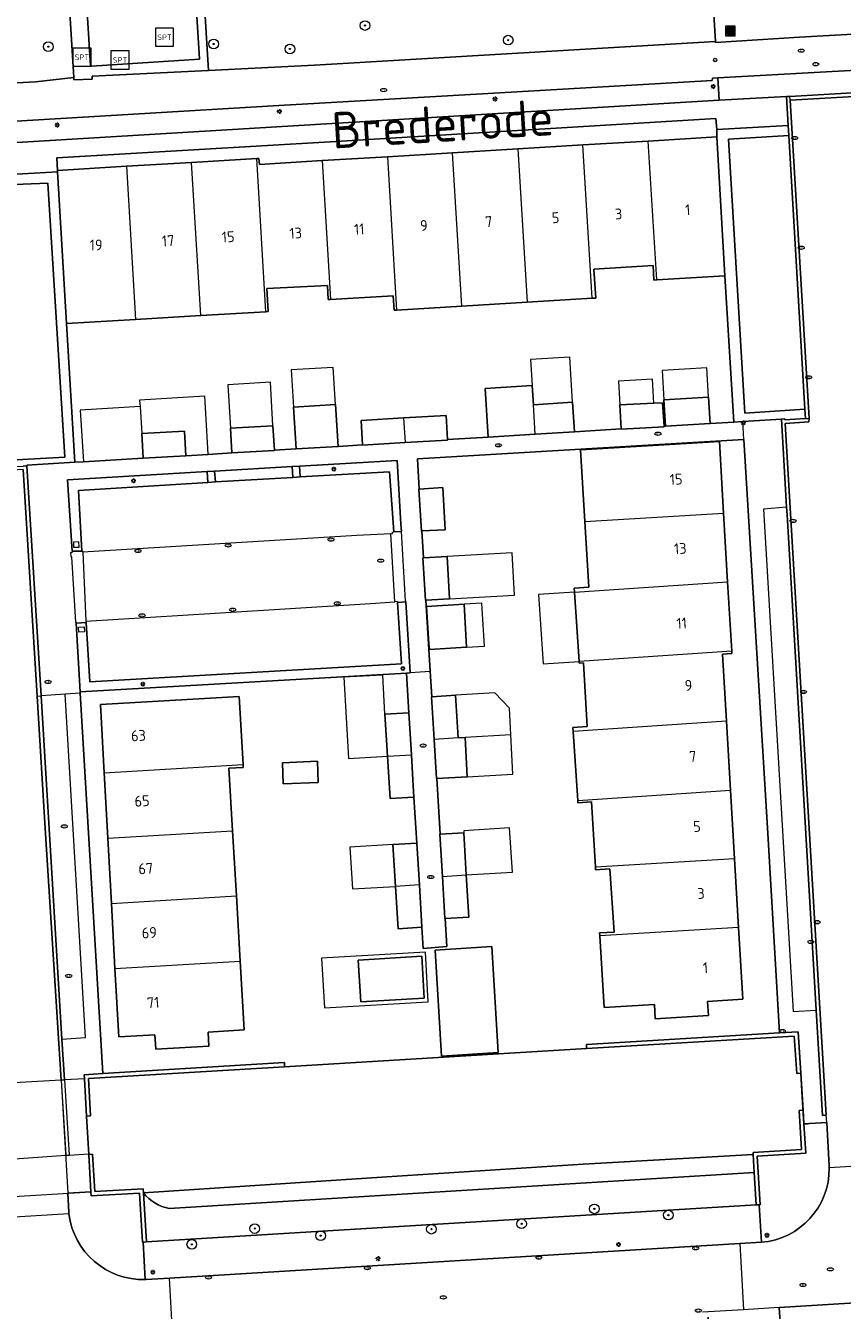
# Model space of a CAD drawing. Header units: metres. Extents: x 92650 to 117222, y 425801 to 461092.
# Tile 78 of 146: x 115355 to 115423, y 426640 to 426746. Entities that reach past the tile are written whole.
import ezdxf
from ezdxf.enums import TextEntityAlignment as Align

# ---------------------------------------------------------------- set-up
doc = ezdxf.new("R2010")
doc.units = ezdxf.units.M
doc.layers.get('0').update_dxf_attribs({"color": 253, "linetype": 'CONTINUOUS', "lineweight": 15})
for name, color, linetype, lineweight in [('B-WE-GK-KADEMUUR-GV', 253, 'CONTINUOUS', 15), ('B-WE-GK-KEERWAND_DAMWAND-G', 253, 'CONTINUOUS', 15), ('B-WE-GR-BEPLANTING_CULTUUR_BODEMBEDEKKER-GV', 253, 'CONTINUOUS', 15), ('B-WE-GR-BEPLANTING_CULTUUR_HEESTERS-GV', 253, 'CONTINUOUS', 15), ('B-WE-GR-BOOM-S', 253, 'CONTINUOUS', 15), ('B-WE-GR-GROENVOORZIENING-GV', 253, 'CONTINUOUS', 15), ('B-WE-IE-MEUBILAIR-S', 253, 'CONTINUOUS', 15), ('B-WE-IE-MEUBILAIR_WEGMEUBILAIR-S', 253, 'CONTINUOUS', 15), ('B-WE-IE-MEUBILAIR_WEGMEUBILAIR_AFVALBAK-S', 253, 'CONTINUOUS', 15), ('B-WE-IE-TERREINAFSCHEIDING_KUNSTMATIG_MUUR-G', 253, 'IE-TERREINAFSCHEIDING_KUNSTMATIG-SO', 15), ('B-WE-KW-KUNSTWERK_DEK-GV', 253, 'CONTINUOUS', 15), ('B-WE-OG-BEBOUWING-GV', 253, 'CONTINUOUS', 15), ('B-WE-OG-BEBOUWING-T18', 253, 'CONTINUOUS', 15), ('B-WE-OG-BEBOUWING_LUIFEL-GV', 253, 'CONTINUOUS', 15), ('B-WE-OG-TERREIN_BEGROEID-GV', 253, 'CONTINUOUS', 15), ('B-WE-OG-TERREIN_ERF-GV', 253, 'CONTINUOUS', 15), ('B-WE-OG-TERREIN_OEVER-GV', 253, 'CONTINUOUS', 15), ('B-WE-OG-TOPOGRAFIE-T18', 7, 'CONTINUOUS', 15), ('B-WE-OG-WATER_SLOOT-GV', 253, 'CONTINUOUS', 15), ('B-WE-OG-WEG-GV', 253, 'CONTINUOUS', 15), ('B-WE-VH-GESLOTENVERHARDING_ASFALT-GV', 253, 'CONTINUOUS', 15), ('B-WE-VH-OPENVERHARDING_BETONELEMENT-GV', 253, 'CONTINUOUS', 15), ('B-WE-VH-OPENVERHARDING_BETONSTRAATSTEEN-GV', 253, 'CONTINUOUS', 15), ('B-WE-VH-OPENVERHARDING_SIERBESTRATING-GV', 253, 'CONTINUOUS', 15), ('B-WE-VH-OPENVERHARDING_STRAATBAKSTEEN-GV', 253, 'CONTINUOUS', 15), ('B-WE-VH-OPENVERHARDING_TEGEL-GV', 253, 'CONTINUOUS', 15)]:
    doc.layers.add(name, color=color, linetype=linetype, lineweight=lineweight)
doc.styles.add('NLCS-ISO', font='NLCS-ISO.ttf')
doc.styles.add('NLCS-ISO-M200-T18', font='NLCS-ISO.ttf', dxfattribs={"height": 0.36})
doc.linetypes.add('IE-TERREINAFSCHEIDING_KUNSTMATIG-SO', pattern='A,4,[82,NLCS.SHX,S=0.75,R=90,X=0,Y=0],4,-2', length=10)

# ---------------------------------------------------------------- blocks, each defined once
blk = doc.blocks.new('SIE-WEG_AFVALBAK-SO')
h = blk.add_hatch(color=256)
h.dxf.hatch_style = 1
h.paths.add_polyline_path([(-1.5, -1.5), (1.5, -1.5), (1.5, 1.5), (-1.5, 1.5)])
for points in [[(-2, -2), (2, -2), (2, 2), (-2, 2)], [(-1.5, -1.5), (1.5, -1.5), (1.5, 1.5), (-1.5, 1.5)]]:
    blk.add_lwpolyline(points, close=True)
blk = doc.blocks.new('SIE-MEUBILAIR_PAAL_LICHTMAST-SO')
for points in [[(-0.62, 0), (-1, 0)], [(-0.71, 0.71), (-0.44, 0.44)], [(0, 1), (0, 0.62)], [(0.44, 0.44), (0.71, 0.71)], [(1, 0), (0.62, 0)], [(-0.71, -0.71), (-0.44, -0.44)], [(0, -0.62), (0, -1)], [(0.44, -0.44), (0.71, -0.71)]]:
    blk.add_lwpolyline(points)
blk.add_circle((0, 0), 0.5)
blk = doc.blocks.new('SIE-MEUBILAIR_PAAL_AFSLUITPAAL-SO')
blk.add_circle((0, 0), 0.75)
at = {"style": 'NLCS-ISO'}
blk.add_text('af', height=0.75, dxfattribs=at).set_placement((0, 0.05), align=Align.MIDDLE_CENTER)
blk = doc.blocks.new('SIE-MEUBILAIR_PUT_RIOOLPUT-SO')
blk.add_ellipse((0, 0), major_axis=(1.25, 0), ratio=0.54)
at = {"style": 'NLCS-ISO'}
blk.add_text('ri', height=0.75, dxfattribs=at).set_placement((-0.04, 0.07), align=Align.MIDDLE_CENTER)
blk = doc.blocks.new('SIE-MEUBILAIR_PUT_KOLK-SO')
blk.add_ellipse((0, 0), major_axis=(1.25, 0), ratio=0.54)
at = {"style": 'NLCS-ISO'}
blk.add_text('klk', height=0.75, dxfattribs=at).set_placement((0.03, 0), align=Align.MIDDLE_CENTER)
blk = doc.blocks.new('SIE-WEG_SPEELTOESTEL-SO')
at = {"flags": 128}
blk.add_lwpolyline([(-3.75, -3.75), (3.75, -3.75), (3.75, 3.75), (-3.75, 3.75)], close=True, dxfattribs=at)
at = {"style": 'NLCS-ISO'}
blk.add_text('SPT', height=2.25, dxfattribs=at).set_placement((0, 0), align=Align.MIDDLE_CENTER)
blk = doc.blocks.new('SGR-BOOM_GBKN-SO')
at = {"linetype": 'ByBlock', "lineweight": 18}
h = blk.add_hatch(color=0, dxfattribs=at)
h.dxf.hatch_style = 1
edge = h.paths.add_edge_path()
edge.add_arc((0, 0), 0.25, 0, 360)
at = {"color": 0, "linetype": 'ByBlock', "lineweight": 18}
for radius in [2, 0.25]:
    blk.add_circle((0, 0), radius, dxfattribs=at)
at = {"color": 0, "linetype": 'ByBlock', "lineweight": 18, "style": 'NLCS-ISO'}
blk.add_attdef('SOORT', (2.5, 0), '', height=1.5, dxfattribs=at)

msp = doc.modelspace()

# ---------------------------------------------------------------- linework, layer by layer
at = {"layer": 'B-WE-GK-KADEMUUR-GV', "transparency": 33554687, "flags": 128}
for points in [[(115401.417, 426661.695), (115418.592, 426662.707), (115418.797, 426659.623), (115419.127, 426659.631), (115418.912, 426663.063), (115417.371, 426662.972), (115401.394, 426662.023)], [(115376.429, 426660.167), (115376.42, 426660.528), (115361.418, 426659.607), (115359.861, 426659.511), (115359.88, 426659.183), (115360.058, 426656.089), (115360.379, 426656.111), (115360.218, 426659.202)], [(115419.319, 426656.582), (115418.99, 426656.561), (115419.193, 426653.337), (115415.177, 426653.081), (115415.187, 426652.915), (115415.279, 426651.428), (115415.444, 426648.739), (115415.676, 426648.754), (115415.763, 426648.759), (115415.516, 426652.785), (115419.543, 426653.039), (115419.391, 426655.444)], [(115360.251, 426652.909), (115360.425, 426649.828), (115360.444, 426649.497), (115364.441, 426649.722), (115364.694, 426645.67), (115364.751, 426645.675), (115365.015, 426645.697), (115364.762, 426649.751), (115364.741, 426650.089), (115360.751, 426649.848), (115360.56, 426652.938)]]:
    msp.add_lwpolyline(points, close=True, dxfattribs=at)
at = {"layer": 'B-WE-GK-KEERWAND_DAMWAND-G', "transparency": 33554687, "flags": 128}
msp.add_lwpolyline([(115401.417, 426661.695), (115376.429, 426660.167)], dxfattribs=at)
at = {"layer": 'B-WE-GR-BEPLANTING_CULTUUR_BODEMBEDEKKER-GV', "transparency": 33554687, "flags": 128}
for points in [[(115370.649, 426709.425), (115370.71, 426708.539), (115377.124, 426708.923), (115377.067, 426709.829)], [(115386.096, 426704.44), (115386.053, 426705.072), (115385.756, 426710.33), (115377.681, 426709.85), (115377.715, 426708.978), (115385.126, 426709.389), (115385.459, 426704.409)]]:
    msp.add_lwpolyline(points, close=True, dxfattribs=at)
at = {"layer": 'B-WE-GR-BEPLANTING_CULTUUR_HEESTERS-GV', "transparency": 33554687, "flags": 128}
for points in [[(115418.141, 426737.191), (115418.09, 426738.011), (115412.176, 426737.685), (115412.192, 426737.251), (115412.198, 426737.08), (115412.177, 426737.079), (115412.859, 426725.599), (115413.59, 426713.5), (115414.328, 426713.545), (115417.527, 426713.742), (115417.803, 426713.756), (115417.804, 426713.672), (115419.51, 426713.788), (115419.475, 426714.55), (115414.506, 426714.236), (115413.149, 426736.892)], [(115354.805, 426709.857), (115355.113, 426709.877), (115355.113, 426709.933), (115359.08, 426710.171), (115358.392, 426721.644), (115357.665, 426734.188), (115351.837, 426733.86), (115351.885, 426732.999), (115353.447, 426733.12), (115356.868, 426733.263), (115358.259, 426710.595), (115353.251, 426710.316), (115353.279, 426709.772)], [(115370.039, 426709.397), (115358.475, 426708.707), (115358.858, 426702.808), (115359.665, 426702.828), (115359.386, 426707.822), (115370.1, 426708.495)], [(115386.513, 426692.73), (115386.811, 426692.759), (115386.81, 426692.782), (115386.47, 426698.635), (115385.788, 426698.581), (115386.104, 426693.486), (115360.319, 426692.017), (115360.025, 426696.931), (115359.193, 426696.858), (115359.536, 426691.172)]]:
    msp.add_lwpolyline(points, close=True, dxfattribs=at)
at = {"layer": 'B-WE-GR-GROENVOORZIENING-GV', "transparency": 33554687, "flags": 128}
for points in [[(115351.291, 426749.577), (115351.497, 426745.224), (115351.712, 426741.411), (115355.826, 426741.641), (115358.993, 426741.991), (115358.519, 426750.048)], [(115360.374, 426742.933), (115360.476, 426742.943), (115369.403, 426743.515), (115368.949, 426750.647), (115362.339, 426750.248), (115360.042, 426750.098), (115359.938, 426750.095)]]:
    msp.add_lwpolyline(points, close=True, dxfattribs=at)
at = {"layer": 'B-WE-IE-TERREINAFSCHEIDING_KUNSTMATIG_MUUR-G', "transparency": 33554687, "flags": 128}
for points in [[(115413.59, 426713.5), (115412.859, 426725.599)], [(115358.392, 426721.644), (115359.08, 426710.171)], [(115419.385, 426655.444), (115419.209, 426658.144), (115419.127, 426659.631)], [(115419.385, 426655.444), (115419.683, 426655.461)]]:
    msp.add_lwpolyline(points, dxfattribs=at)
for points in [[(115358.99, 426703.141), (115359.444, 426703.159), (115359.428, 426703.579), (115358.974, 426703.561)], [(115359.401, 426696.534), (115359.854, 426696.564), (115359.881, 426696.145), (115359.429, 426696.115)]]:
    msp.add_lwpolyline(points, close=True, dxfattribs=at)
at = {"layer": 'B-WE-KW-KUNSTWERK_DEK-GV', "transparency": 33554687, "flags": 128}
for points in [[(115357.948, 426659.074), (115352.587, 426658.772), (115352.749, 426655.675), (115352.754, 426655.588), (115352.947, 426652.48), (115358.34, 426652.853)], [(115358.228, 426659.09), (115357.948, 426659.074), (115358.34, 426652.853), (115358.627, 426652.868)], [(115352.947, 426652.48), (115353.107, 426649.383), (115360.425, 426649.828), (115360.251, 426652.909), (115360.246, 426652.984)]]:
    msp.add_lwpolyline(points, dxfattribs=at)
msp.add_lwpolyline([(115359.88, 426659.183), (115358.228, 426659.09), (115358.627, 426652.868), (115360.246, 426652.984), (115360.058, 426656.089)], close=True, dxfattribs=at)
at = {"layer": 'B-WE-OG-BEBOUWING-GV', "transparency": 33554687, "flags": 128}
for points in [[(115401.116, 426736.412), (115395.726, 426736.087), (115396.486, 426723.407), (115401.876, 426723.73)], [(115390.337, 426735.762), (115384.945, 426735.441), (115385.703, 426722.763), (115391.094, 426723.085)], [(115369.502, 426722.302), (115368.744, 426734.973), (115363.355, 426734.65), (115364.112, 426721.983)], [(115396.906, 426716.532), (115393.015, 426716.283), (115393.273, 426712.247), (115397.165, 426712.487), (115397.009, 426714.921)], [(115380.652, 426714.936), (115377.178, 426714.72), (115377.392, 426711.268), (115380.865, 426711.483)], [(115404.275, 426712.925), (115404.277, 426712.897), (115407.823, 426713.088), (115407.819, 426713.144), (115407.694, 426715.099), (115406.972, 426715.061), (115404.155, 426714.915)], [(115411.63, 426713.379), (115411.5, 426715.546), (115407.814, 426715.325), (115407.944, 426713.152)], [(115389.913, 426712.04), (115389.799, 426714.038), (115386.279, 426713.833), (115386.398, 426711.796), (115389.915, 426711.999)], [(115368.26, 426710.711), (115368.15, 426712.754), (115364.619, 426712.551), (115364.734, 426710.51)], [(115375.602, 426711.158), (115375.477, 426713.185), (115371.952, 426712.985), (115372.062, 426710.949), (115372.062, 426710.941), (115375.603, 426711.15)], [(115412.744, 426705.966), (115412.393, 426711.9), (115400.909, 426711.209), (115401.268, 426705.281)], [(115387.786, 426704.487), (115389.727, 426704.595), (115389.521, 426708.074), (115387.578, 426707.959), (115387.536, 426707.956), (115387.758, 426704.485)], [(115390.067, 426698.868), (115389.87, 426702.38), (115387.919, 426702.271), (115387.874, 426702.268), (115388.083, 426698.757), (115388.129, 426698.76)], [(115391.47, 426694.864), (115391.281, 426698.428), (115388.171, 426698.249), (115388.368, 426695.163), (115388.409, 426694.692)], [(115361.514, 426684.47), (115373.009, 426685.164), (115372.669, 426690.796), (115361.202, 426690.124)], [(115384.947, 426685.851), (115386.924, 426685.975), (115386.702, 426689.445), (115384.733, 426689.33)], [(115400.3, 426687.891), (115400.684, 426682.207), (115413.313, 426683.059), (115412.975, 426688.747)], [(115391.524, 426684.165), (115391.358, 426687.405), (115390.793, 426687.371), (115388.8, 426687.252), (115388.993, 426684.019), (115389.019, 426684.021)], [(115376.252, 426685.322), (115376.332, 426683.562), (115379.226, 426683.693), (115379.146, 426685.452)], [(115389.494, 426675.92), (115391.466, 426676.037), (115391.259, 426679.528), (115389.298, 426679.407), (115389.289, 426679.406)], [(115385.6, 426675.091), (115385.818, 426671.583), (115387.799, 426671.71), (115387.583, 426675.215)], [(115402.5, 426670.992), (115402.854, 426665.069), (115407.02, 426665.318), (115407.09, 426664.149), (115411.482, 426664.413), (115411.414, 426665.581), (115414.342, 426665.756), (115413.99, 426671.679)], [(115382.526, 426669.002), (115382.735, 426665.552), (115387.972, 426665.856), (115387.775, 426669.307)], [(115389.421, 426661.05), (115389.448, 426661.052), (115394.112, 426661.341), (115393.568, 426670.113), (115388.877, 426669.822)]]:
    msp.add_lwpolyline(points, close=True, dxfattribs=at)
for points in [[(115401.876, 426723.73), (115402.169, 426723.748), (115402.013, 426726.154), (115406.932, 426726.451), (115406.987, 426725.236), (115407.217, 426725.25), (115406.507, 426736.737), (115401.116, 426736.412)], [(115407.217, 426725.25), (115412.859, 426725.599), (115412.177, 426737.079), (115406.507, 426736.737)], [(115369.502, 426722.302), (115374.886, 426722.621), (115374.136, 426735.294), (115368.744, 426734.973)], [(115379.555, 426735.12), (115374.355, 426734.811), (115374.319, 426735.305), (115374.136, 426735.294)], [(115384.945, 426735.441), (115379.555, 426735.12), (115380.235, 426723.642), (115385.424, 426723.949), (115385.501, 426722.751), (115385.703, 426722.763)], [(115395.726, 426736.087), (115390.337, 426735.762)], [(115363.355, 426734.65), (115357.658, 426734.307), (115357.665, 426734.188), (115358.392, 426721.644), (115364.112, 426721.983)], [(115374.886, 426722.621), (115375.073, 426722.632), (115374.961, 426724.529), (115379.981, 426724.799), (115380.034, 426723.63), (115380.235, 426723.642)], [(115391.094, 426723.085), (115396.486, 426723.407)], [(115397.165, 426712.487), (115400.414, 426712.687), (115400.258, 426715.129), (115397.009, 426714.921)], [(115386.279, 426713.833), (115382.764, 426713.629), (115382.879, 426711.607), (115382.88, 426711.593), (115386.398, 426711.796)], [(115401.268, 426705.281), (115401.597, 426699.839), (115400.393, 426699.758), (115400.415, 426699.432), (115413.08, 426700.276), (115412.744, 426705.966)], [(115413.42, 426694.536), (115413.08, 426700.276)], [(115400.415, 426699.432), (115400.797, 426693.695)], [(115412.975, 426688.747), (115412.645, 426694.301), (115413.431, 426694.347), (115413.42, 426694.536), (115400.797, 426693.695), (115400.806, 426693.558), (115401.161, 426693.582), (115401.463, 426688.306), (115400.277, 426688.231), (115400.3, 426687.891)], [(115390.793, 426687.371), (115390.585, 426690.896), (115388.611, 426690.782), (115388.59, 426690.781), (115388.8, 426687.252)], [(115361.514, 426684.47), (115361.812, 426679.075), (115372.13, 426679.695), (115371.821, 426684.862), (115373.023, 426684.935), (115373.009, 426685.164)], [(115384.947, 426685.851), (115385.162, 426682.372), (115387.139, 426682.478), (115387.082, 426683.412), (115386.924, 426685.975)], [(115413.652, 426677.369), (115413.313, 426683.059)], [(115400.684, 426682.207), (115400.697, 426682.011), (115401.828, 426682.087), (115402.15, 426676.683)], [(115361.812, 426679.075), (115362.11, 426673.684), (115372.452, 426674.305), (115372.13, 426679.695)], [(115387.583, 426675.215), (115387.365, 426678.679), (115385.385, 426678.549), (115385.6, 426675.091)], [(115413.99, 426671.679), (115413.652, 426677.369), (115402.15, 426676.683), (115402.163, 426676.47), (115403.343, 426676.547), (115403.687, 426671.312), (115402.485, 426671.248), (115402.5, 426670.992)], [(115389.494, 426675.92), (115389.7, 426672.434), (115389.721, 426672.435), (115391.672, 426672.551), (115391.466, 426676.037)], [(115362.11, 426673.684), (115362.407, 426668.295), (115372.772, 426668.915), (115372.452, 426674.305)], [(115362.407, 426668.295), (115362.719, 426662.644), (115365.714, 426662.809), (115365.779, 426661.641), (115370.177, 426661.884), (115370.109, 426663.043), (115373.104, 426663.217), (115372.772, 426668.915)]]:
    msp.add_lwpolyline(points, dxfattribs=at)
at = {"layer": 'B-WE-OG-BEBOUWING_LUIFEL-GV', "transparency": 33554687, "flags": 128}
for points in [[(115396.906, 426716.532), (115397.009, 426714.921), (115400.258, 426715.129), (115400.019, 426718.872), (115396.769, 426718.663)], [(115380.652, 426714.936), (115380.461, 426718.021), (115376.987, 426717.806), (115377.178, 426714.72)], [(115406.972, 426715.061), (115406.87, 426717.03), (115404.053, 426716.884), (115404.155, 426714.915)], [(115411.5, 426715.546), (115411.354, 426717.987), (115407.668, 426717.766), (115407.814, 426715.325)], [(115371.952, 426712.985), (115375.477, 426713.185), (115375.273, 426716.782), (115371.748, 426716.582)], [(115370.12, 426710.817), (115370.119, 426710.833), (115369.832, 426715.635), (115364.448, 426715.313), (115364.479, 426714.789), (115364.619, 426712.551), (115368.15, 426712.754), (115368.26, 426710.711)], [(115390.067, 426698.868), (115395.455, 426699.171), (115395.258, 426702.683), (115389.87, 426702.38)], [(115397.823, 426693.497), (115400.797, 426693.695), (115400.415, 426699.432), (115397.441, 426699.234)], [(115391.281, 426698.428), (115391.47, 426694.864), (115392.965, 426694.948), (115392.738, 426698.512)], [(115381.332, 426692.387), (115381.725, 426685.663), (115384.947, 426685.851), (115384.733, 426689.33), (115384.553, 426692.575)], [(115391.524, 426684.165), (115395.316, 426684.384), (115395.143, 426687.632), (115391.358, 426687.405)], [(115391.466, 426676.037), (115395.272, 426676.273), (115395.045, 426679.931), (115391.249, 426679.695), (115391.259, 426679.528)], [(115382.06, 426674.886), (115385.6, 426675.091), (115385.385, 426678.549), (115381.846, 426678.329)], [(115379.492, 426669.147), (115379.739, 426665.058), (115388.309, 426665.555), (115388.077, 426669.645)], [(115382.526, 426669.002), (115387.775, 426669.307), (115387.972, 426665.856), (115382.735, 426665.552)]]:
    msp.add_lwpolyline(points, close=True, dxfattribs=at)
for points in [[(115364.479, 426714.789), (115359.524, 426714.48), (115359.815, 426710.215), (115364.734, 426710.51), (115364.619, 426712.551)], [(115395.143, 426687.632), (115395.026, 426689.831), (115393.818, 426691.087), (115390.585, 426690.896), (115390.793, 426687.371), (115391.358, 426687.405)]]:
    msp.add_lwpolyline(points, dxfattribs=at)
at = {"layer": 'B-WE-OG-TERREIN_BEGROEID-GV', "transparency": 33554687, "flags": 128}
for points in [[(115408.625, 426753.061), (115405.519, 426752.855), (115369.641, 426750.689), (115370.13, 426742.583), (115378.902, 426743.02), (115412.063, 426744.979), (115411.57, 426753.223)], [(115411.807, 426741.753), (115393.746, 426740.698), (115375.953, 426739.691), (115351.903, 426738.247), (115351.964, 426736.481), (115412.373, 426740.109), (115412.258, 426741.978), (115411.817, 426741.947)]]:
    msp.add_lwpolyline(points, close=True, dxfattribs=at)
msp.add_lwpolyline([(115364.762, 426649.751), (115365.015, 426645.697), (115415.444, 426648.739), (115415.279, 426651.428), (115366.891, 426648.45)], dxfattribs=at)
at = {"layer": 'B-WE-OG-TERREIN_BEGROEID-GV', "transparency": 33554687}
msp.add_lwpolyline([(115366.891, 426648.45, -0.1818821), (115364.762, 426649.751)], format="xyb", dxfattribs=at)
at = {"layer": 'B-WE-OG-TERREIN_ERF-GV', "transparency": 33554687, "flags": 128}
for points in [[(115412.192, 426737.251), (115412.176, 426737.685), (115412.114, 426738.605), (115380.208, 426736.666), (115357.608, 426735.341), (115357.658, 426734.307), (115363.355, 426734.65), (115368.744, 426734.973), (115374.136, 426735.294), (115374.319, 426735.305), (115374.355, 426734.811), (115379.555, 426735.12), (115384.945, 426735.441), (115390.337, 426735.762), (115395.726, 426736.087), (115401.116, 426736.412), (115406.507, 426736.737), (115412.177, 426737.079), (115412.198, 426737.08)], [(115385.703, 426722.763), (115385.501, 426722.751), (115385.424, 426723.949), (115380.235, 426723.642), (115380.034, 426723.63), (115379.981, 426724.799), (115374.961, 426724.529), (115375.073, 426722.632), (115374.886, 426722.621), (115369.502, 426722.302), (115364.112, 426721.983), (115358.392, 426721.644), (115359.08, 426710.171), (115359.815, 426710.215), (115364.734, 426710.51), (115364.619, 426712.551), (115368.15, 426712.754), (115368.26, 426710.711), (115370.12, 426710.817), (115372.062, 426710.949), (115371.952, 426712.985), (115375.477, 426713.185), (115375.602, 426711.158), (115377.392, 426711.268), (115377.178, 426714.72), (115380.652, 426714.936), (115380.865, 426711.483), (115382.879, 426711.607), (115382.764, 426713.629), (115386.279, 426713.833), (115389.799, 426714.038), (115389.913, 426712.04), (115393.273, 426712.247), (115393.015, 426716.283), (115396.906, 426716.532), (115397.009, 426714.921), (115400.258, 426715.129), (115400.414, 426712.687), (115404.275, 426712.925), (115404.155, 426714.915), (115406.972, 426715.061), (115407.694, 426715.099), (115407.819, 426713.144), (115407.944, 426713.152), (115407.814, 426715.325), (115411.5, 426715.546), (115411.63, 426713.379), (115413.59, 426713.5), (115412.859, 426725.599), (115407.217, 426725.25), (115406.987, 426725.236), (115406.932, 426726.451), (115402.013, 426726.154), (115402.169, 426723.748), (115401.876, 426723.73), (115396.486, 426723.407), (115391.094, 426723.085)], [(115417.371, 426662.972), (115416.393, 426679.469), (115414.419, 426712.064), (115387.429, 426710.446), (115387.578, 426707.959), (115389.521, 426708.074), (115389.727, 426704.595), (115387.786, 426704.487), (115387.919, 426702.271), (115389.87, 426702.38), (115390.067, 426698.868), (115388.129, 426698.76), (115388.484, 426692.88), (115388.611, 426690.782), (115390.585, 426690.896), (115390.793, 426687.371), (115391.358, 426687.405), (115391.524, 426684.165), (115389.019, 426684.021), (115389.298, 426679.407), (115391.259, 426679.528), (115391.466, 426676.037), (115391.672, 426672.551), (115389.721, 426672.435), (115389.862, 426670.111), (115387.906, 426669.961), (115387.799, 426671.71), (115385.818, 426671.583), (115385.6, 426675.091), (115385.385, 426678.549), (115387.365, 426678.679), (115387.139, 426682.478), (115385.162, 426682.372), (115384.947, 426685.851), (115384.733, 426689.33), (115386.702, 426689.445), (115386.513, 426692.73), (115359.536, 426691.172), (115359.542, 426691.068), (115361.418, 426659.607), (115376.42, 426660.528), (115376.429, 426660.167), (115401.417, 426661.695), (115401.394, 426662.023)], [(115413.42, 426694.536), (115413.431, 426694.347), (115412.645, 426694.301), (115412.975, 426688.747), (115413.313, 426683.059), (115413.652, 426677.369), (115413.99, 426671.679), (115414.342, 426665.756), (115411.414, 426665.581), (115411.482, 426664.413), (115407.09, 426664.149), (115407.02, 426665.318), (115402.854, 426665.069), (115402.5, 426670.992), (115402.485, 426671.248), (115403.687, 426671.312), (115403.343, 426676.547), (115402.163, 426676.47), (115402.15, 426676.683), (115401.828, 426682.087), (115400.697, 426682.011), (115400.684, 426682.207), (115400.3, 426687.891), (115400.277, 426688.231), (115401.463, 426688.306), (115401.161, 426693.582), (115400.806, 426693.558), (115400.797, 426693.695), (115400.415, 426699.432), (115400.393, 426699.758), (115401.597, 426699.839), (115401.268, 426705.281), (115400.909, 426711.209), (115412.393, 426711.9), (115412.744, 426705.966), (115413.08, 426700.276)], [(115391.47, 426694.864), (115388.409, 426694.692), (115388.368, 426695.163), (115388.171, 426698.249), (115391.281, 426698.428)], [(115373.009, 426685.164), (115373.023, 426684.935), (115371.821, 426684.862), (115372.13, 426679.695), (115372.452, 426674.305), (115372.772, 426668.915), (115373.104, 426663.217), (115370.109, 426663.043), (115370.177, 426661.884), (115365.779, 426661.641), (115365.714, 426662.809), (115362.719, 426662.644), (115362.407, 426668.295), (115362.11, 426673.684), (115361.812, 426679.075), (115361.514, 426684.47), (115361.202, 426690.124), (115372.669, 426690.796)], [(115376.252, 426685.322), (115379.146, 426685.452), (115379.226, 426683.693), (115376.332, 426683.562)], [(115382.526, 426669.002), (115387.775, 426669.307), (115387.972, 426665.856), (115382.735, 426665.552)], [(115389.448, 426661.052), (115389.421, 426661.05), (115388.877, 426669.822), (115393.568, 426670.113), (115394.112, 426661.341)]]:
    msp.add_lwpolyline(points, close=True, dxfattribs=at)
at = {"layer": 'B-WE-OG-TERREIN_OEVER-GV', "transparency": 33554687, "flags": 128}
msp.add_lwpolyline([(115366.891, 426648.45), (115415.279, 426651.428), (115415.187, 426652.915), (115401.137, 426652.112), (115384.9, 426651.058), (115364.762, 426649.751)], dxfattribs=at)
at = {"layer": 'B-WE-OG-TERREIN_OEVER-GV', "transparency": 33554687}
msp.add_lwpolyline([(115364.762, 426649.751, 0.1818821), (115366.891, 426648.45)], format="xyb", dxfattribs=at)
at = {"layer": 'B-WE-OG-WATER_SLOOT-GV', "transparency": 33554687, "flags": 128}
msp.add_lwpolyline([(115364.762, 426649.751), (115384.9, 426651.058), (115401.137, 426652.112), (115415.187, 426652.915), (115415.177, 426653.081), (115419.193, 426653.337), (115418.99, 426656.561), (115419.319, 426656.582), (115419.127, 426659.631), (115418.797, 426659.623), (115418.592, 426662.707), (115401.417, 426661.695), (115376.429, 426660.167), (115360.218, 426659.202), (115360.379, 426656.111), (115360.058, 426656.089), (115360.251, 426652.909), (115360.56, 426652.938), (115360.751, 426649.848), (115364.741, 426650.089)], close=True, dxfattribs=at)
at = {"layer": 'B-WE-OG-WEG-GV', "transparency": 33554687, "flags": 128}
msp.add_lwpolyline([(115366.918, 426642.693), (115414.084, 426645.548), (115415.872, 426645.656), (115415.676, 426648.754), (115415.444, 426648.739), (115365.015, 426645.697), (115364.751, 426645.675), (115364.907, 426642.574), (115364.999, 426642.577)], close=True, dxfattribs=at)
at = {"layer": 'B-WE-VH-GESLOTENVERHARDING_ASFALT-GV', "transparency": 33554687, "flags": 128}
for points in [[(115424.915, 426745.662), (115419.012, 426745.329), (115412.066, 426744.89), (115412.063, 426744.979), (115378.902, 426743.02), (115370.13, 426742.583), (115360.518, 426742.105), (115360.531, 426741.858), (115359.011, 426741.797), (115358.993, 426741.991), (115355.826, 426741.641), (115351.712, 426741.411), (115342.019, 426740.79), (115339.116, 426740.594), (115338.498, 426740.56), (115325.838, 426739.858), (115319.079, 426739.443)], [(115319.381, 426736.288), (115342.233, 426737.656), (115351.903, 426738.247), (115375.953, 426739.691), (115393.746, 426740.698), (115411.807, 426741.753), (115411.817, 426741.947), (115412.258, 426741.978), (115425.222, 426742.687)]]:
    msp.add_lwpolyline(points, dxfattribs=at)
at = {"layer": 'B-WE-VH-OPENVERHARDING_BETONELEMENT-GV', "transparency": 33554687, "flags": 128}
msp.add_lwpolyline([(115418.229, 426740.433), (115417.95, 426740.418), (115418.09, 426738.011), (115418.141, 426737.191), (115419.475, 426714.55), (115419.51, 426713.788), (115419.817, 426713.791), (115418.249, 426740.114)], close=True, dxfattribs=at)
for points in [[(115418.249, 426740.114), (115423.575, 426740.424), (115424.825, 426719.39), (115425.379, 426710.249), (115425.693, 426710.268), (115425.076, 426720.328), (115424.715, 426726.528), (115424.006, 426738.3), (115423.855, 426740.745), (115418.229, 426740.433)], [(115419.51, 426713.788), (115417.804, 426713.672), (115417.803, 426713.756), (115417.527, 426713.742), (115417.944, 426706.445), (115418.001, 426705.82), (115420.4, 426664.849), (115420.937, 426656.129), (115421.224, 426656.157), (115417.84, 426713.384), (115419.807, 426713.505), (115419.817, 426713.791)], [(115354.826, 426709.58), (115355.971, 426690.825), (115356.292, 426690.845), (115355.113, 426709.877), (115354.805, 426709.857)], [(115355.971, 426690.825), (115356.638, 426679.888), (115357.948, 426659.074), (115358.228, 426659.09), (115358.012, 426662.451), (115356.292, 426690.845)]]:
    msp.add_lwpolyline(points, dxfattribs=at)
at = {"layer": 'B-WE-VH-OPENVERHARDING_BETONSTRAATSTEEN-GV', "transparency": 33554687, "flags": 128}
for points in [[(115357.665, 426734.188), (115357.658, 426734.307), (115357.608, 426735.341), (115380.208, 426736.666), (115412.114, 426738.605), (115412.176, 426737.685), (115418.09, 426738.011), (115417.95, 426740.418), (115412.373, 426740.109), (115351.964, 426736.481), (115351.694, 426736.46), (115351.837, 426733.86)], [(115418.141, 426737.191), (115413.149, 426736.892), (115414.506, 426714.236), (115419.475, 426714.55)], [(115351.885, 426732.999), (115352.378, 426725.238), (115353.251, 426710.316), (115358.259, 426710.595), (115356.868, 426733.263), (115353.447, 426733.12)], [(115417.944, 426706.445), (115416.038, 426706.302), (115418.51, 426664.732), (115420.4, 426664.849), (115418.001, 426705.82)], [(115385.558, 426698.64), (115385.229, 426704.263), (115382.401, 426704.1), (115359.756, 426702.721), (115360.012, 426697.03), (115370.683, 426697.682), (115383.542, 426698.501)], [(115356.292, 426690.845), (115358.012, 426662.451), (115359.97, 426662.588), (115358.281, 426690.982)]]:
    msp.add_lwpolyline(points, close=True, dxfattribs=at)
for points in [[(115426.881, 426652.143), (115426.867, 426652.291), (115426.821, 426653.471), (115426.665, 426655.917), (115426.602, 426656.894), (115426.528, 426658.387), (115426.412, 426660.059), (115426.162, 426663.487), (115425.011, 426682.591), (115423.751, 426704.246), (115425.734, 426704.4), (115425.379, 426710.249), (115424.825, 426719.39), (115423.575, 426740.424), (115418.249, 426740.114), (115419.817, 426713.791), (115419.807, 426713.505), (115417.84, 426713.384), (115421.224, 426656.157)], [(115357.948, 426659.074), (115356.638, 426679.888), (115355.971, 426690.825), (115354.826, 426709.58), (115353.014, 426709.448), (115352.159, 426723.413), (115351.42, 426736.133), (115346.111, 426735.87), (115347.068, 426719.416), (115348.098, 426702.171), (115349.917, 426702.284), (115351.42, 426678.563), (115352.57, 426659.108), (115352.587, 426658.772), (115352.749, 426655.675), (115352.754, 426655.588)], [(115386.47, 426698.635), (115386.81, 426692.782), (115388.484, 426692.88), (115388.129, 426698.76), (115388.083, 426698.757), (115387.874, 426702.268), (115387.919, 426702.271), (115387.786, 426704.487), (115387.758, 426704.485), (115387.536, 426707.956), (115387.578, 426707.959), (115387.429, 426710.446), (115414.419, 426712.064), (115414.328, 426713.545), (115413.59, 426713.5), (115411.63, 426713.379), (115407.944, 426713.152), (115407.819, 426713.144), (115407.823, 426713.088), (115404.277, 426712.897), (115404.275, 426712.925), (115400.414, 426712.687), (115397.165, 426712.487), (115393.273, 426712.247), (115389.913, 426712.04), (115389.915, 426711.999), (115386.398, 426711.796), (115382.88, 426711.593), (115382.879, 426711.607), (115380.865, 426711.483), (115377.392, 426711.268), (115375.602, 426711.158), (115375.603, 426711.15), (115372.062, 426710.941), (115372.062, 426710.949), (115370.12, 426710.817), (115368.26, 426710.711), (115364.734, 426710.51), (115359.815, 426710.215), (115359.08, 426710.171), (115355.113, 426709.933), (115355.113, 426709.877), (115356.292, 426690.845)], [(115417.944, 426706.445), (115417.527, 426713.742), (115414.328, 426713.545)], [(115414.419, 426712.064), (115416.393, 426679.469), (115417.371, 426662.972), (115418.912, 426663.063), (115419.127, 426659.631), (115419.319, 426656.582), (115419.391, 426655.444), (115421.269, 426655.551), (115421.224, 426656.157), (115420.937, 426656.129), (115420.4, 426664.849)], [(115358.858, 426702.808), (115358.475, 426708.707), (115370.039, 426709.397), (115370.649, 426709.425), (115377.067, 426709.829), (115377.681, 426709.85), (115385.756, 426710.33), (115386.053, 426705.072), (115386.096, 426704.44)], [(115385.229, 426704.263), (115385.36, 426704.268), (115385.361, 426704.383), (115385.459, 426704.409), (115385.126, 426709.389), (115377.715, 426708.978), (115377.124, 426708.923), (115370.71, 426708.539), (115370.1, 426708.495), (115359.386, 426707.822), (115359.665, 426702.828)], [(115385.768, 426698.663), (115385.788, 426698.581), (115386.47, 426698.635), (115386.474, 426698.69), (115386.433, 426698.697), (115386.096, 426704.44), (115385.459, 426704.409)], [(115359.756, 426702.721), (115359.749, 426702.831), (115359.665, 426702.828), (115358.858, 426702.808), (115358.853, 426702.691), (115358.734, 426702.694), (115358.746, 426702.365), (115358.818, 426702.353), (115359.149, 426696.948), (115359.193, 426696.858), (115360.025, 426696.931)], [(115360.012, 426697.03), (115360.025, 426696.931), (115360.319, 426692.017), (115386.104, 426693.486), (115385.788, 426698.581)], [(115385.768, 426698.663), (115385.558, 426698.64)], [(115359.542, 426691.068), (115359.536, 426691.172), (115359.193, 426696.858)], [(115386.81, 426692.782), (115386.811, 426692.759), (115386.513, 426692.73), (115386.702, 426689.445), (115386.924, 426685.975), (115387.082, 426683.412), (115387.139, 426682.478), (115387.365, 426678.679), (115387.583, 426675.215), (115387.799, 426671.71), (115387.906, 426669.961), (115389.862, 426670.111), (115389.721, 426672.435), (115389.7, 426672.434), (115389.494, 426675.92), (115389.289, 426679.406), (115389.298, 426679.407), (115389.019, 426684.021), (115388.993, 426684.019), (115388.8, 426687.252), (115388.59, 426690.781), (115388.611, 426690.782), (115388.484, 426692.88)], [(115359.88, 426659.183), (115359.861, 426659.511), (115361.418, 426659.607), (115359.542, 426691.068), (115358.281, 426690.982)], [(115358.012, 426662.451), (115358.228, 426659.09), (115357.948, 426659.074), (115358.517, 426649.712), (115360.425, 426649.828)], [(115357.948, 426659.074), (115352.587, 426658.772)], [(115353.107, 426649.383), (115360.425, 426649.828), (115360.251, 426652.909), (115360.246, 426652.984), (115360.058, 426656.089), (115359.88, 426659.183), (115358.228, 426659.09)], [(115360.251, 426652.909), (115360.058, 426656.089)], [(115421.269, 426655.551), (115421.476, 426651.985), (115421.481, 426651.801)], [(115426.881, 426652.143), (115421.481, 426651.801)], [(115358.601, 426648.002), (115358.585, 426648.148), (115358.517, 426649.712)], [(115358.601, 426648.002), (115353.178, 426647.69)], [(115414.084, 426645.548), (115366.918, 426642.693)], [(115415.872, 426645.656), (115414.084, 426645.548), (115414.387, 426640.079)], [(115350.882, 426636.269), (115362.96, 426636.979), (115367.221, 426637.238), (115366.918, 426642.693), (115364.999, 426642.577), (115364.907, 426642.574)], [(115417.328, 426640.252), (115429.465, 426640.992)], [(115411.469, 426639.457), (115411.58, 426637.92), (115417.471, 426638.267), (115417.328, 426640.252), (115414.387, 426640.079), (115410.992, 426639.879)]]:
    msp.add_lwpolyline(points, dxfattribs=at)
at = {"layer": 'B-WE-VH-OPENVERHARDING_BETONSTRAATSTEEN-GV', "transparency": 33554687}
for points in [[(115421.481, 426651.801, -0.3947223), (115415.872, 426645.656)], [(115364.907, 426642.574, -0.3872001), (115358.601, 426648.002)]]:
    msp.add_lwpolyline(points, format="xyb", dxfattribs=at)
at = {"layer": 'B-WE-VH-OPENVERHARDING_SIERBESTRATING-GV', "transparency": 33554687, "flags": 128}
for points in [[(115420.596, 426753.773), (115420.299, 426753.763), (115414.991, 426753.43), (115414.704, 426753.422), (115411.57, 426753.223), (115412.063, 426744.979), (115412.066, 426744.89), (115419.012, 426745.329), (115424.915, 426745.662), (115424.923, 426745.811), (115424.836, 426747.071), (115424.467, 426753.033), (115424.407, 426754.007)], [(115418.229, 426740.433), (115423.855, 426740.745), (115425.242, 426740.822), (115425.222, 426742.687), (115412.258, 426741.978), (115412.373, 426740.109), (115417.95, 426740.418)]]:
    msp.add_lwpolyline(points, close=True, dxfattribs=at)
at = {"layer": 'B-WE-VH-OPENVERHARDING_STRAATBAKSTEEN-GV', "transparency": 33554687, "flags": 128}
for points in [[(115421.269, 426655.551), (115419.391, 426655.444), (115419.543, 426653.039), (115415.516, 426652.785), (115415.763, 426648.759), (115415.676, 426648.754), (115415.872, 426645.656)], [(115421.481, 426651.801), (115421.476, 426651.985), (115421.269, 426655.551)], [(115360.425, 426649.828), (115358.517, 426649.712), (115358.585, 426648.148), (115358.601, 426648.002)], [(115364.907, 426642.574), (115364.751, 426645.675), (115364.694, 426645.67), (115364.441, 426649.722), (115360.444, 426649.497), (115360.425, 426649.828)]]:
    msp.add_lwpolyline(points, dxfattribs=at)
at = {"layer": 'B-WE-VH-OPENVERHARDING_STRAATBAKSTEEN-GV', "transparency": 33554687}
for points in [[(115415.872, 426645.656, 0.3947223), (115421.481, 426651.801)], [(115358.601, 426648.002, 0.3872001), (115364.907, 426642.574)]]:
    msp.add_lwpolyline(points, format="xyb", dxfattribs=at)
at = {"layer": 'B-WE-VH-OPENVERHARDING_TEGEL-GV', "transparency": 33554687, "flags": 128}
for points in [[(115369.641, 426750.689), (115368.949, 426750.647), (115369.403, 426743.515), (115360.476, 426742.943), (115360.374, 426742.933), (115359.938, 426750.095), (115358.519, 426750.048), (115358.993, 426741.991), (115359.011, 426741.797), (115360.531, 426741.858), (115360.518, 426742.105), (115370.13, 426742.583)], [(115377.067, 426709.829), (115377.124, 426708.923), (115377.715, 426708.978), (115377.681, 426709.85)], [(115370.649, 426709.425), (115370.039, 426709.397), (115370.1, 426708.495), (115370.71, 426708.539)]]:
    msp.add_lwpolyline(points, close=True, dxfattribs=at)
msp.add_lwpolyline([(115441.393, 426641.251), (115441.486, 426639.708), (115429.59, 426638.998), (115429.465, 426640.992), (115417.328, 426640.252), (115417.471, 426638.267), (115411.58, 426637.92), (115411.469, 426639.457)], dxfattribs=at)

# ---------------------------------------------------------------- block references
at = {"layer": 'B-WE-GR-BOOM-S', "transparency": 33554687, "xscale": 0.2, "yscale": 0.2, "zscale": 0.2}
for p in [(115383.083, 426746.292), (115356.902, 426744.544), (115370.572, 426744.763), (115376.876, 426744.352), (115394.93, 426745.085), (115402.055, 426648.42), (115408.178, 426647.903), (115373.971, 426646.79), (115388.581, 426646.739), (115396.036, 426647.185), (115368.764, 426645.483), (115379.424, 426646.203)]:
    msp.add_blockref('SGR-BOOM_GBKN-SO', p, dxfattribs=at)
at = {"layer": 'B-WE-IE-MEUBILAIR-S', "transparency": 33554687, "xscale": 0.2, "yscale": 0.2, "zscale": 0.2}
for name, p in [('SIE-MEUBILAIR_PAAL_AFSLUITPAAL-SO', (115412.047, 426743.441)), ('SIE-MEUBILAIR_PUT_RIOOLPUT-SO', (115419.163, 426744.211)), ('SIE-MEUBILAIR_PUT_RIOOLPUT-SO', (115420.369, 426743.097)), ('SIE-MEUBILAIR_PAAL_LICHTMAST-SO', (115411.881, 426741.253)), ('SIE-MEUBILAIR_PUT_RIOOLPUT-SO', (115384.634, 426740.949)), ('SIE-MEUBILAIR_PAAL_LICHTMAST-SO', (115393.839, 426740.219)), ('SIE-MEUBILAIR_PAAL_LICHTMAST-SO', (115376.003, 426739.187)), ('SIE-MEUBILAIR_PAAL_LICHTMAST-SO', (115357.63, 426738.062)), ('SIE-MEUBILAIR_PUT_KOLK-SO', (115418.623, 426736.988)), ('SIE-MEUBILAIR_PUT_KOLK-SO', (115419.166, 426727.913)), ('SIE-MEUBILAIR_PUT_KOLK-SO', (115419.786, 426717.197)), ('SIE-MEUBILAIR_PAAL_LICHTMAST-SO', (115414.377, 426713.429)), ('SIE-MEUBILAIR_PUT_KOLK-SO', (115394.124, 426711.572)), ('SIE-MEUBILAIR_PUT_KOLK-SO', (115407.309, 426712.532)), ('SIE-MEUBILAIR_PAAL_LICHTMAST-SO', (115380.508, 426709.594)), ('SIE-MEUBILAIR_PAAL_LICHTMAST-SO', (115363.939, 426708.634)), ('SIE-MEUBILAIR_PUT_KOLK-SO', (115418.482, 426705.32)), ('SIE-MEUBILAIR_PUT_KOLK-SO', (115371.771, 426703.287)), ('SIE-MEUBILAIR_PUT_KOLK-SO', (115380.271, 426703.779)), ('SIE-MEUBILAIR_PUT_KOLK-SO', (115364.322, 426702.836)), ('SIE-MEUBILAIR_PUT_RIOOLPUT-SO', (115384.39, 426702.03)), ('SIE-MEUBILAIR_PUT_KOLK-SO', (115372.14, 426697.967)), ('SIE-MEUBILAIR_PUT_KOLK-SO', (115380.807, 426698.494)), ('SIE-MEUBILAIR_PUT_KOLK-SO', (115364.643, 426697.498)), ('SIE-MEUBILAIR_PAAL_LICHTMAST-SO', (115386.217, 426693.106)), ('SIE-MEUBILAIR_PUT_KOLK-SO', (115356.875, 426692.001)), ('SIE-MEUBILAIR_PAAL_LICHTMAST-SO', (115364.71, 426691.82)), ('SIE-MEUBILAIR_PUT_KOLK-SO', (115419.35, 426691.172)), ('SIE-MEUBILAIR_PUT_KOLK-SO', (115387.896, 426686.739)), ('SIE-MEUBILAIR_PUT_KOLK-SO', (115358.214, 426680.049)), ('SIE-MEUBILAIR_PUT_KOLK-SO', (115388.52, 426675.865)), ('SIE-MEUBILAIR_PUT_KOLK-SO', (115420.484, 426672.132)), ('SIE-MEUBILAIR_PUT_RIOOLPUT-SO', (115419.958, 426670.501)), ('SIE-MEUBILAIR_PUT_KOLK-SO', (115358.579, 426667.689)), ('SIE-MEUBILAIR_PUT_KOLK-SO', (115417.597, 426663.126)), ('SIE-MEUBILAIR_PAAL_LICHTMAST-SO', (115416.333, 426646.233)), ('SIE-MEUBILAIR_PAAL_LICHTMAST-SO', (115404.05, 426645.469)), ('SIE-MEUBILAIR_PUT_KOLK-SO', (115410.438, 426645.164)), ('SIE-MEUBILAIR_PAAL_LICHTMAST-SO', (115384.167, 426644.304)), ('SIE-MEUBILAIR_PUT_KOLK-SO', (115397.465, 426644.385)), ('SIE-MEUBILAIR_PAAL_LICHTMAST-SO', (115365.546, 426643.185)), ('SIE-MEUBILAIR_PUT_KOLK-SO', (115370.144, 426642.747)), ('SIE-MEUBILAIR_PUT_KOLK-SO', (115383.285, 426643.519)), ('SIE-MEUBILAIR_PUT_RIOOLPUT-SO', (115421.58, 426643.42)), ('SIE-MEUBILAIR_PUT_RIOOLPUT-SO', (115419.307, 426642.123)), ('SIE-MEUBILAIR_PUT_RIOOLPUT-SO', (115389.57, 426641.09)), ('SIE-MEUBILAIR_PUT_KOLK-SO', (115410.655, 426640.01))]:
    msp.add_blockref(name, p, dxfattribs=at)
at = {"layer": 'B-WE-IE-MEUBILAIR_WEGMEUBILAIR-S', "transparency": 33554687, "xscale": 0.2, "yscale": 0.2, "zscale": 0.2}
for p in [(115366.502, 426745.325), (115359.678, 426743.675), (115362.827, 426743.436)]:
    msp.add_blockref('SIE-WEG_SPEELTOESTEL-SO', p, dxfattribs=at)
at = {"layer": 'B-WE-IE-MEUBILAIR_WEGMEUBILAIR_AFVALBAK-S', "transparency": 33554687, "xscale": 0.2, "yscale": 0.2, "zscale": 0.2}
msp.add_blockref('SIE-WEG_AFVALBAK-SO', (115413.305, 426745.838), dxfattribs=at)

# ---------------------------------------------------------------- texts
at = {"layer": 'B-WE-OG-BEBOUWING-T18', "transparency": 33554687, "style": 'NLCS-ISO-M200-T18'}
for s, rotation, p in [('5', 3.4, (115398.848, 426730.401)), ('3', 3.5, (115404.058, 426730.71)), ('1', 3.4, (115409.783, 426731.05)), ('11', 3.4, (115382.609, 426729.457)), ('9', 3.4, (115387.957, 426729.754)), ('7', 3.4, (115393.319, 426730.072)), ('17', 3.5, (115366.804, 426728.497)), ('15', 3.4, (115371.77, 426728.815)), ('13', 3.4, (115377.358, 426729.124)), ('15', 3.4, (115408.816, 426708.764)), ('13', 3.4, (115409.16, 426703.036)), ('11', 3.4, (115409.278, 426696.857)), ('9', 3.4, (115409.841, 426691.721)), ('63', 3.4, (115364.348, 426687.563)), ('7', 3.4, (115410.195, 426685.841)), ('65', 3.4, (115364.646, 426682.159)), ('5', 3.2, (115410.543, 426680.051)), ('67', 3.4, (115364.955, 426676.563)), ('3', 3.4, (115410.877, 426674.512)), ('69', 3.4, (115365.248, 426671.263)), ('1', 3.4, (115411.247, 426668.361)), ('71', 4.5, (115365.567, 426665.48))]:
    msp.add_text(s, height=0.9, rotation=rotation, dxfattribs=at).set_placement(p, align=Align.MIDDLE)
msp.add_text('19', height=0.9, dxfattribs=at).set_placement((115360.852, 426728.143), align=Align.MIDDLE)
at = {"layer": 'B-WE-OG-TOPOGRAFIE-T18', "transparency": 33554687, "style": 'NLCS-ISO-M200-T18'}
msp.add_text('Brederode', height=3, rotation=3.5, dxfattribs=at).set_placement((115389.503, 426738.178), align=Align.MIDDLE)

doc.saveas('drawing.dxf')
